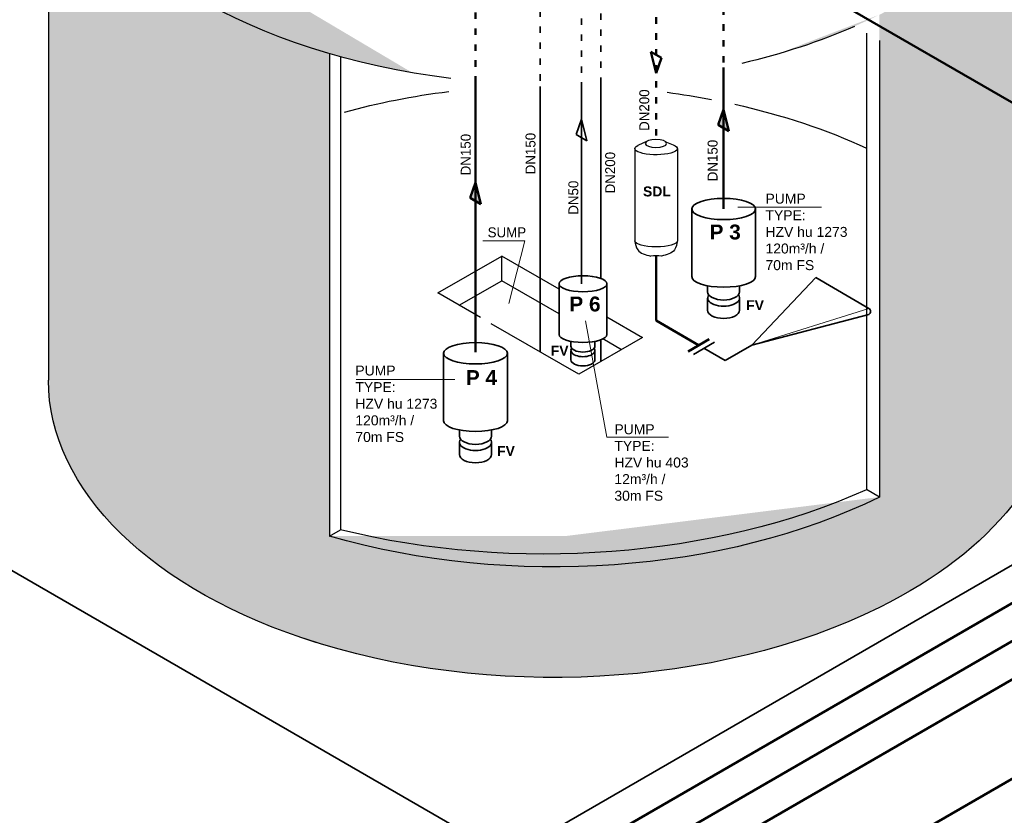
# Model space of a CAD drawing. Header units: millimetres. Extents: x 222 to 2461, y -1493 to 72.
# Tile 22 of 27: x 1426 to 1796, y -456 to -156. Entities that reach past the tile are written whole.
import ezdxf

# ---------------------------------------------------------------- set-up
doc = ezdxf.new("R2010")
doc.units = ezdxf.units.MM
doc.linetypes.add('ACAD_ISO03W100', pattern=[30, 12, -18])
for name, color, linetype, lineweight in [('Auslagerung', 1, 'Continuous', 50), ('Einlagerung', 5, 'Continuous', 50), ('Entleerung', 74, 'Continuous', 35), ('Hilfslinie', 254, 'Continuous', 9), ('Symbole_70', 7, 'Continuous', 35), ('Text', 7, 'Continuous', 18), ('Text groß', 7, 'Continuous', 18)]:
    doc.layers.add(name, color=color, linetype=linetype, lineweight=lineweight)
doc.layers.add('effekte', color=7, linetype='Continuous')
doc.layers.add('gebäude', color=8, linetype='Continuous')

msp = doc.modelspace()

# ---------------------------------------------------------------- hatches: boundary and pattern name
at = {"layer": 'Auslagerung'}
for points in [[(1690.51, -190.22), (1692.51, -198.3), (1688.51, -195.99)], [(1597.23, -217.66), (1599.23, -225.74), (1595.23, -223.43)]]:
    msp.add_hatch(color=256, dxfattribs=at).paths.add_polyline_path(points)
at = {"layer": 'effekte'}
h = msp.add_hatch(color=253, dxfattribs=at)
h.set_gradient(color1=(156, 156, 156), rotation=30, tint=1, name='CURVED')
edge = h.paths.add_edge_path()
edge.add_ellipse((1626.68, -291.93), major_axis=(-190, 0), ratio=0.588376, start_angle=360, end_angle=422.0567)
edge.add_ellipse((1626.68, -291.93), major_axis=(190, 0), ratio=0.588376, start_angle=240.3863, end_angle=310.0953)
edge.add_ellipse((1626.68, -291.93), major_axis=(190, 0), ratio=0.588376, start_angle=-49.9047, end_angle=0)
edge.add_line((1816.68, -291.93), (1816.68, -69.08))
edge.add_ellipse((1626.68, -69.08), major_axis=(-190, 0), ratio=0.588376, start_angle=130.0953, end_angle=180, ccw=False)
edge.add_line((1749.05, -154.59), (1749.05, -335.9))
edge.add_ellipse((1626.68, -250.38), major_axis=(190, 0), ratio=0.588376, start_angle=243.6636, end_angle=310.0953, ccw=False)
edge.add_line((1542.39, -350.57), (1542.39, -169.26))
edge.add_ellipse((1626.68, -69.08), major_axis=(-190, 0.08), ratio=0.588517, start_angle=375.841, end_angle=423.6785, ccw=False)
edge.add_line((1443.88, -99.52), (1436.68, -99.79))
edge.add_line((1436.68, -99.79), (1436.68, -291.93))

# ---------------------------------------------------------------- linework, layer by layer
at = {"layer": 'Auslagerung', "linetype": 'ACAD_ISO03W100', "ltscale": 0.2}
for p, q in [((1597.23, -75.72), (1597.23, -179.53)), ((1690.51, -134.19), (1690.51, -174.41))]:
    msp.add_line(p, q, dxfattribs=at)
at = {"layer": 'Auslagerung'}
for p, q in [((1674.19, -115.53), (1961.96, -281.68)), ((1690.51, -174.41), (1690.51, -227.61)), ((1597.23, -179.53), (1597.23, -281.46)), ((1690.51, -190.22), (1688.51, -195.99)), ((1692.51, -198.3), (1690.51, -190.22)), ((1688.51, -195.99), (1692.51, -198.3)), ((1597.23, -217.66), (1595.23, -223.43)), ((1599.23, -225.74), (1597.23, -217.66)), ((1595.23, -223.43), (1599.23, -225.74)), ((2063.74, -237.23), (1561.43, -527.24)), ((2103.51, -265.93), (1620.37, -544.87)), ((1961.96, -281.68), (1534.82, -528.28))]:
    msp.add_line(p, q, dxfattribs=at)
at = {"layer": 'Einlagerung', "linetype": 'ACAD_ISO03W100', "ltscale": 0.2}
msp.add_line((1665.13, -149.56), (1665.13, -202.95), dxfattribs=at)
at = {"layer": 'Einlagerung'}
for p, q in [((1663.13, -168.53), (1667.13, -170.84)), ((1665.13, -176.61), (1663.13, -168.53)), ((1667.13, -170.84), (1665.13, -176.61)), ((1665.13, -245.2), (1665.13, -269.58)), ((2044.76, -262.51), (1616.45, -509.79)), ((1665.13, -269.58), (1681.13, -278.82)), ((1685.13, -276.51), (1677.13, -281.13))]:
    msp.add_line(p, q, dxfattribs=at)
msp.add_solid([(1665.13, -176.61), (1667.13, -170.84), (1663.13, -168.53), (1665.13, -176.61)], dxfattribs=at)
at = {"layer": 'Entleerung', "linetype": 'ACAD_ISO03W100', "ltscale": 0.2}
msp.add_line((1637.13, -107.99), (1637.13, -180.73), dxfattribs=at)
at = {"layer": 'Entleerung'}
for p, q in [((1637.13, -180.73), (1637.13, -255.73)), ((1637.13, -193.85), (1635.13, -199.62)), ((1639.13, -201.93), (1637.13, -193.85)), ((1635.13, -199.62), (1639.13, -201.93)), ((1943.3, -278.13), (1609.13, -471.06)), ((1691.07, -518.37), (1391.96, -345.68))]:
    msp.add_line(p, q, dxfattribs=at)
msp.add_solid([(1637.13, -193.85), (1639.13, -201.93), (1635.13, -199.62), (1637.13, -193.85)], dxfattribs=at)
at = {"layer": 'gebäude'}
for p, q in [((1436.68, -91.82), (1436.68, -291.93)), ((1436.68, -91.82), (1436.68, -291.93)), ((1744.25, -161.56), (1744.25, -333.12)), ((1749.05, -164.33), (1749.05, -335.9)), ((1542.39, -169.26), (1542.39, -350.57)), ((1546.54, -170.44), (1546.54, -348.17)), ((1583.13, -259.19), (1607.13, -245.34)), ((1607.13, -254.57), (1607.13, -245.34)), ((1591.13, -263.81), (1607.13, -254.57)), ((1599.13, -268.43), (1583.13, -259.19)), ((1646.63, -268.14), (1660.06, -275.9)), ((1636.06, -289.75), (1603.13, -270.74)), ((1660.06, -275.9), (1636.06, -289.75)), ((1652.06, -280.52), (1645.07, -276.48)), ((1749.05, -335.9), (1744.25, -333.12)), ((1542.39, -350.57), (1546.54, -348.17))]:
    msp.add_line(p, q, dxfattribs=at)
at = {"layer": 'gebäude', "ltscale": 0.35}
for p, q in [((1661.76, -202.16), (1658.29, -203.72)), ((1668.44, -202.18), (1671.49, -203.53)), ((1657.13, -204.92), (1657.13, -239.56)), ((1673.13, -204.92), (1673.13, -239.56)), ((1628.63, -257.75), (1607.13, -245.34)), ((1628.63, -266.99), (1607.13, -254.57))]:
    msp.add_line(p, q, dxfattribs=at)
at = {"layer": 'gebäude', "lineweight": 35, "ltscale": 0.35}
for p, q in [((1678.51, -227.61), (1678.51, -253.01)), ((1702.51, -227.61), (1702.51, -253.01)), ((1628.63, -255.73), (1628.63, -274.79)), ((1646.63, -255.73), (1646.63, -274.79)), ((1684.51, -258.78), (1684.51, -256.47)), ((1696.51, -258.78), (1696.51, -256.47)), ((1684.51, -261.09), (1684.51, -265.71)), ((1696.51, -261.09), (1696.51, -265.71)), ((1633.13, -279.12), (1633.13, -277.38)), ((1642.13, -279.12), (1642.13, -277.38)), ((1633.13, -280.85), (1633.13, -284.31)), ((1642.13, -280.85), (1642.13, -284.31)), ((1585.23, -281.85), (1585.23, -307.25)), ((1609.23, -281.85), (1609.23, -307.25)), ((1591.23, -313.03), (1591.23, -310.72)), ((1603.23, -313.03), (1603.23, -310.72)), ((1591.23, -315.34), (1591.23, -319.96)), ((1603.23, -315.34), (1603.23, -319.96))]:
    msp.add_line(p, q, dxfattribs=at)
at = {"layer": 'gebäude', "ltscale": 0.35}
msp.add_arc((1665.13, -260.04), 14.84, 82.2527, 97.7473, dxfattribs=at)
at = {"layer": 'gebäude', "extrusion": (-8.64863e-33, 6.12303e-17, -1)}
for start_param, end_param in [(-1.365518, -0.198721), (-2.208505, -1.952481)]:
    msp.add_ellipse((1626.68, -69.08), major_axis=(-190, 0.08), ratio=0.588517, start_param=start_param, end_param=end_param, dxfattribs=at)
at = {"layer": 'gebäude', "extrusion": (-1.11704e-32, 6.12303e-17, -1)}
msp.add_ellipse((1627.13, -292.74), major_axis=(-181.19, 5.16), ratio=0.613839, start_param=1.101603, end_param=1.331053, dxfattribs=at)
at = {"layer": 'gebäude', "extrusion": (-1.01969e-32, 6.12303e-17, -1)}
for centre, start_param, end_param in [((1627.13, -292.74), 4.936186, 5.027026), ((1627.13, -292.74), 5.075884, 5.376592), ((1626.68, -291.93), 6.283185, 7.154187), ((1626.68, -291.93), 0.871002, 2.087652)]:
    msp.add_ellipse(centre, major_axis=(190, 0), ratio=0.588376, start_param=start_param, end_param=end_param, dxfattribs=at)
at = {"layer": 'gebäude', "ltscale": 0.35, "extrusion": (-1.32457e-32, 6.12303e-17, -1)}
msp.add_ellipse((1665.13, -204.92), major_axis=(8, 0), ratio=0.288675, start_param=-0.650379, end_param=3.68766, dxfattribs=at)
at = {"layer": 'gebäude', "ltscale": 0.35, "extrusion": (-1.01969e-32, 6.12303e-17, -1)}
msp.add_ellipse((1665.07, -202.98), major_axis=(4, 0), ratio=0.373125, dxfattribs=at)
at = {"layer": 'gebäude', "ltscale": 0.35, "extrusion": (-1.3946e-32, 6.12303e-17, -1)}
msp.add_ellipse((1665.13, -204.92), major_axis=(-8, 0), ratio=0.288675, start_param=1.10508, end_param=1.106723, dxfattribs=at)
at = {"layer": 'gebäude', "lineweight": 35, "ltscale": 0.35, "extrusion": (-1.01969e-32, 6.12303e-17, -1)}
for centre, major_axis, ratio, end_param in [((1690.51, -227.61), (12, 0), 0.333333, 9.424778), ((1637.63, -255.73), (9, 0), 0.333333, 9.424778), ((1690.51, -253.01), (-12, 0), 0.333333, 6.283185), ((1690.51, -258.78), (-6, 0), 0.509175, 6.283185), ((1690.51, -265.71), (-6, 0), 0.509175, 6.283185), ((1637.63, -274.79), (-9, 0), 0.333333, 6.283185), ((1597.23, -281.85), (12, 0), 0.333333, 9.424778), ((1637.63, -279.12), (-4.5, 0), 0.509175, 6.283185), ((1637.63, -284.31), (-4.5, 0), 0.509175, 6.283185), ((1597.23, -307.25), (-12, 0), 0.333333, 6.283185), ((1597.23, -313.03), (-6, 0), 0.509175, 6.283185), ((1597.23, -319.96), (-6, 0), 0.509175, 6.283185)]:
    msp.add_ellipse(centre, major_axis=major_axis, ratio=ratio, start_param=3.141593, end_param=end_param, dxfattribs=at)
at = {"layer": 'gebäude', "ltscale": 0.35, "extrusion": (-1.01969e-32, 6.12303e-17, -1)}
msp.add_ellipse((1665.13, -239.56), major_axis=(-8, 0), ratio=0.288675, start_param=3.141593, end_param=6.283185, dxfattribs=at)
at = {"layer": 'gebäude', "lineweight": 35, "ltscale": 0.35, "extrusion": (-1.3946e-32, 6.12303e-17, -1)}
for centre in [(1690.51, -261.09), (1597.23, -315.34)]:
    msp.add_ellipse(centre, major_axis=(-6, 0), ratio=0.509175, start_param=2.753996, end_param=6.670782, dxfattribs=at)
at = {"layer": 'gebäude', "lineweight": 35, "ltscale": 0.35, "extrusion": (-1.32457e-32, 6.12303e-17, -1)}
msp.add_ellipse((1637.63, -280.85), major_axis=(4.5, 0), ratio=0.509175, start_param=-0.387597, end_param=3.529189, dxfattribs=at)
at = {"layer": 'gebäude', "extrusion": (-1.05471e-32, 6.12303e-17, -1)}
msp.add_ellipse((1626.68, -291.93), major_axis=(-190, 0), ratio=0.588376, start_param=-1.083094, end_param=0, dxfattribs=at)
at = {"layer": 'gebäude', "extrusion": (-1.42519e-32, 6.12303e-17, -1)}
msp.add_ellipse((1626.68, -245.31), major_axis=(193.98, 3.13), ratio=0.577251, start_param=0.929003, end_param=2.005972, dxfattribs=at)
at = {"layer": 'gebäude', "extrusion": (-1.12475e-32, 6.12303e-17, -1)}
msp.add_ellipse((1626.68, -250.38), major_axis=(190, 0), ratio=0.588376, start_param=0.871002, end_param=2.030453, dxfattribs=at)
at = {"layer": 'gebäude', "ltscale": 0.35}
for points, end_tangent in [([(1657.13, -239.56), (1658.2, -242.94), (1663.13, -245.34)], (0.998646, -0.052013)), ([(1673.13, -239.56), (1672.05, -242.94), (1667.13, -245.34)], (-0.998646, -0.052013))]:
    msp.add_spline(points, degree=3, dxfattribs=dict(at, end_tangent=end_tangent))
at = {"layer": 'Hilfslinie', "ltscale": 0.8}
for q in [(1599.95, -239.53), (1609.74, -263.14)]:
    msp.add_line((1615.72, -239.53), q, dxfattribs=at)
at = {"layer": 'Symbole_70', "linetype": 'ACAD_ISO03W100', "ltscale": 0.2}
for p, q in [((1621.54, -98.99), (1621.54, -181.62)), ((1644.31, -112.14), (1644.31, -180.42))]:
    msp.add_line(p, q, dxfattribs=at)
at = {"layer": 'Symbole_70', "lineweight": 35, "ltscale": 0.35}
for p, q in [((1644.31, -180.42), (1644.31, -253.72)), ((1621.54, -181.62), (1621.54, -281.37)), ((1644.31, -276.8), (1644.31, -284.99))]:
    msp.add_line(p, q, dxfattribs=at)
at = {"layer": 'Symbole_70', "ltscale": 0.35}
for p, q in [((1673.13, -239.56), (1673.13, -239.56)), ((1701.13, -278.82), (1725.13, -253.42)), ((1725.13, -253.42), (1745.13, -264.97)), ((1745.13, -267.27), (1701.13, -278.82)), ((1687.13, -277.67), (1679.13, -282.29)), ((1683.13, -279.98), (1691.13, -284.59)), ((1701.13, -278.82), (1691.13, -284.59))]:
    msp.add_line(p, q, dxfattribs=at)
at = {"layer": 'Symbole_70', "lineweight": 18, "ltscale": 0.35}
msp.add_line((1745.13, -264.97), (1701.13, -278.82), dxfattribs=at)
at = {"layer": 'Symbole_70', "ltscale": 0.35}
msp.add_arc((1744.32, -266.12), 1.41, 305.0441, 54.9559, dxfattribs=at)
at = {"layer": 'Text', "lineweight": 20, "ltscale": 0.35}
for p, q in [((1695.87, -226.87), (1727.27, -226.87)), ((1638.57, -269.67), (1646.56, -313.4)), ((1552.37, -291.69), (1589.45, -291.69)), ((1646.56, -313.4), (1669.74, -313.4))]:
    msp.add_line(p, q, dxfattribs=at)

# ---------------------------------------------------------------- texts
at = {"layer": 'Text'}
for s, p in [('DN200', (1662.55, -198.25)), ('DN150', (1595.43, -214.96)), ('DN150', (1619.78, -214.58)), ('DN150', (1688.24, -217.19)), ('DN200', (1649.73, -221.76)), ('DN50', (1635.9, -229.77))]:
    msp.add_text(s, height=3.747, rotation=90, dxfattribs=at).set_placement(p)
msp.add_text('SUMP', height=3.747, dxfattribs=at).set_placement((1601.8, -238.26))
at = {"layer": 'Text', "char_height": 3.7468, "attachment_point": 1}
for s, insert, width in [('{\\fArial|b1|i0|c0|p34;SDL}', (1660.2, -219.14), 8.7405), ('{\\fArial|b0|i0|c0|p34;PUMP\\PTYPE:\\PHZV hu 1273\\P120m³/h /\\P70m FS}', (1706.25, -221.86), 32.4004), ('{\\fArial|b1|i0|c0|p34;FV}', (1698.99, -261.9), 8.7405), ('{\\fArial|b1|i0|c0|p34;FV}', (1625.53, -278.99), 8.7405), ('{\\fArial|b0|i0|c0|p34;PUMP\\PTYPE:\\PHZV hu 1273\\P120m³/h /\\P70m FS}', (1552.07, -286.46), 32.4004), ('{\\fArial|b0|i0|c0|p34;PUMP\\PTYPE:\\PHZV hu 403\\P12m³/h /\\P30m FS}', (1649.45, -308.55), 32.0065), ('{\\fArial|b1|i0|c0|p34;FV}', (1605.36, -316.69), 8.7405)]:
    msp.add_mtext(s, dxfattribs=dict(at, insert=insert, width=width))
at = {"layer": 'Text groß', "char_height": 5.5999, "width": 17.6687, "attachment_point": 1}
for s, insert in [('{\\fArial|b1|i0|c0|p34;P 3}', (1685.22, -233.46)), ('{\\fArial|b1|i0|c0|p34;P 6}', (1632.51, -260.53)), ('{\\fArial|b1|i0|c0|p34;P 4}', (1593.6, -288.19))]:
    msp.add_mtext(s, dxfattribs=dict(at, insert=insert))

doc.saveas('drawing.dxf')
